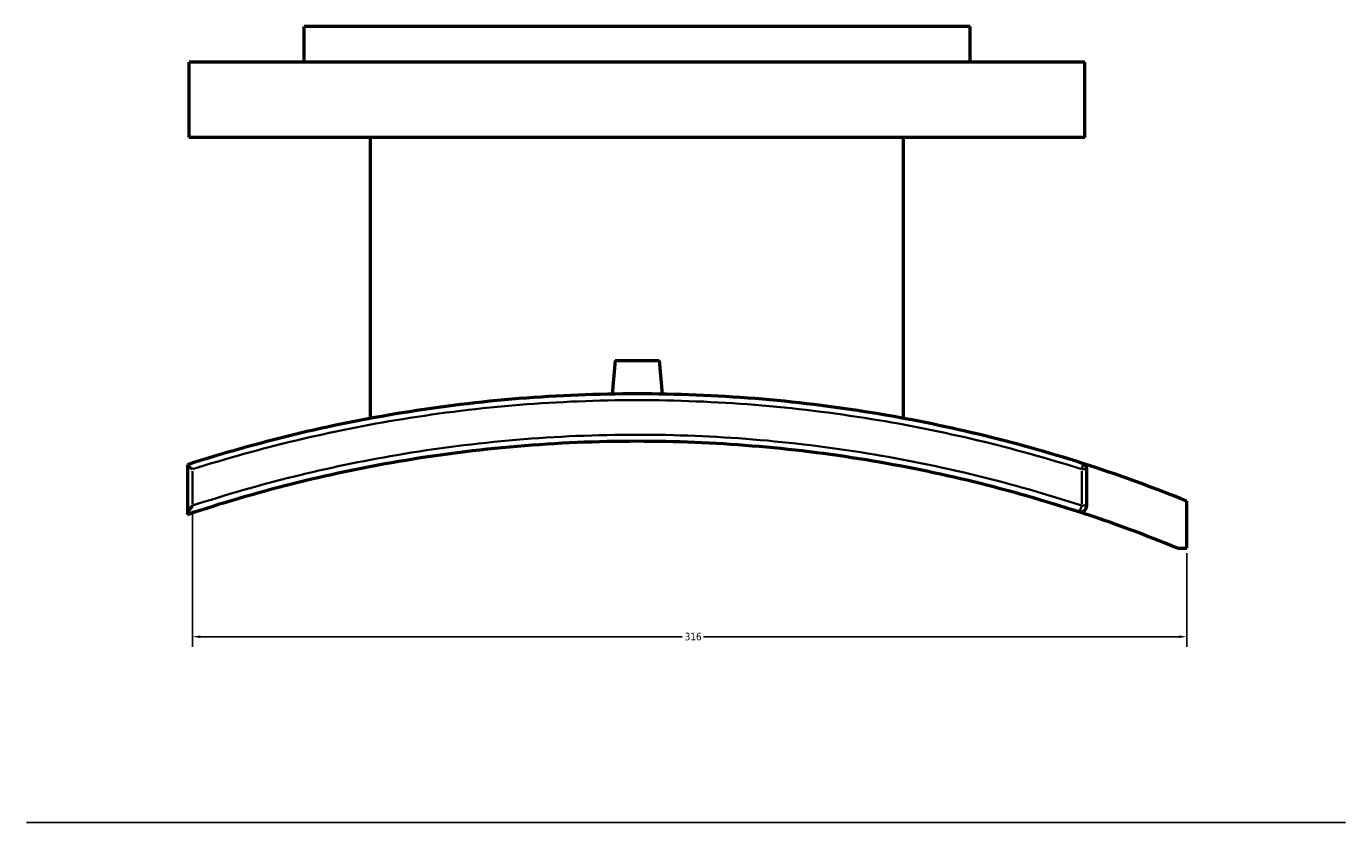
# Model space of a CAD drawing. Header units: millimetres. Extents: x -519 to 1054, y -209 to 828.
# Tile 5 of 10: x 255 to 675, y 120 to 373. Entities that reach past the tile are written whole.
import ezdxf

# ---------------------------------------------------------------- set-up
doc = ezdxf.new("R2010")
doc.units = ezdxf.units.MM
for name, color, linetype, lineweight in [('Dimension (ANSI)', 7, 'Continuous', 25), ('Sketch Geometry (ANSI)', 7, 'Continuous', 25), ('Visible (ANSI)', 7, 'Continuous', 50), ('Visible Narrow (ANSI)', 7, 'Continuous', 35)]:
    doc.layers.add(name, color=color, linetype=linetype, lineweight=lineweight)
doc.styles.add('Note Text (ANSI)', font='tahoma.ttf')
doc.dimstyles.new('Default - mm (ANSI)', dxfattribs={"dimtxt": 2.4, "dimasz": 2.5, "dimexe": 3.175, "dimexo": 1.6002, "dimgap": 0.8, "dimtad": 0, "dimtoh": 1, "dimdec": 0, "dimrnd": 1e-08, "dimzin": 4, "dimdsep": 46, "dimtxsty": 'Note Text (ANSI)', "dimcen": 0.09, "dimdle": 10, "dimclrd": 256, "dimclre": 256, "dimclrt": 5, "dimadec": 1, "dimazin": 1, "dimtfac": 1.27, "dimtofl": 0, "dimtmove": 0, "dimatfit": 3, "dimfxl": 1, "dimtolj": 1, "dimtzin": 4, "dimlwd": -1, "dimlwe": -1, "dimarcsym": 0})

# ---------------------------------------------------------------- blocks, each defined once
blk = doc.blocks.new('*D6')
at = {"layer": 'Defpoints', "color": 0, "transparency": 16777216}
for p in [(307.6, 220.77), (624.01, 207.22), (624.01, 179.04)]:
    blk.add_point(p, dxfattribs=at)
at = {"layer": 'Dimension (ANSI)', "transparency": 16777216}
for p, q in [((307.6, 219.17), (307.6, 175.86)), ((624.01, 205.61), (624.01, 175.86)), ((310.1, 179.04), (463.44, 179.04)), ((621.51, 179.04), (470.18, 179.04))]:
    blk.add_line(p, q, dxfattribs=at)
for points in [[(310.1, 179.46), (310.1, 178.62), (307.6, 179.04)], [(621.51, 179.46), (621.51, 178.62), (624.01, 179.04)]]:
    blk.add_solid(points, dxfattribs=at)
at = {"layer": 'Dimension (ANSI)', "color": 5, "transparency": 16777216, "insert": (464.24, 180.29), "char_height": 2.4, "attachment_point": 1, "style": 'Note Text (ANSI)'}
blk.add_mtext('\\A1;316', dxfattribs=at)

msp = doc.modelspace()

# ---------------------------------------------------------------- linework, layer by layer
at = {"layer": 'Sketch Geometry (ANSI)'}
msp.add_line((254.76, 119.86), (674.56, 119.86), dxfattribs=at)
at = {"layer": 'Visible (ANSI)'}
for p, q in [((555.11, 373.36), (343.11, 373.36)), ((343.11, 361.96), (343.11, 373.36)), ((555.11, 361.96), (555.11, 373.36)), ((591.61, 361.96), (306.61, 361.96)), ((306.61, 337.96), (306.61, 361.96)), ((591.61, 337.96), (591.61, 361.96)), ((591.61, 337.96), (306.61, 337.96)), ((364.31, 248.56), (364.31, 337.96)), ((533.91, 248.56), (533.91, 337.96)), ((442.11, 266.96), (441.18, 256.29)), ((442.11, 266.96), (456.11, 266.96)), ((456.11, 266.96), (457.05, 256.29)), ((306.01, 233.79), (306.01, 233.77)), ((306.01, 233.77), (306.01, 218.08)), ((592.21, 220.77), (592.21, 232.34)), ((624.01, 207.22), (624.01, 222.22)), ((306.01, 218.08), (306.01, 218)), ((621.06, 207.22), (624.01, 207.22))]:
    msp.add_line(p, q, dxfattribs=at)
for centre, radius, start, end in [((449.11, -208.64), 465, 67.9059, 72.2568), ((590.21, 232.34), 2, 0, 72.2568), ((590.21, 220.77), 2, 251.8101, 0), ((449.11, -208.64), 450, 67.536, 71.8101)]:
    msp.add_arc(centre, radius, start, end, dxfattribs=at)
for points, knots in [([(590.82, 234.24), (569.09, 241.2), (546.67, 246.6), (499.23, 254.32), (474.17, 256.36), (449.11, 256.36), (424.06, 256.36), (398.99, 254.32), (351.07, 246.52), (328.18, 240.96), (306.01, 233.79)], [-29.40532, -29.40532, -29.40532, -29.40532, -22.455549, -22.455549, -14.970364, -14.970364, -14.970364, -7.485182, -7.485182, -0.387068, -0.387068, -0.387068, -0.387068]), ([(306.01, 218), (327.76, 225.29), (350.24, 230.98), (398.14, 239.18), (423.63, 241.36), (449.11, 241.36), (473.55, 241.36), (497.98, 239.36), (545.04, 231.64), (567.68, 226.07), (589.59, 218.87)], [-32.899481, -32.899481, -32.899481, -32.899481, -25.848644, -25.848644, -18.169567, -18.169567, -18.169567, -10.80753, -10.80753, -3.722949, -3.722949, -3.722949, -3.722949]), ([(307.6, 232.34), (307.6, 232.34), (307.6, 232.34), (307.38, 232.51), (307.16, 232.67), (306.78, 232.99), (306.6, 233.13), (306.31, 233.4), (306.19, 233.51), (306.05, 233.68), (306.01, 233.74), (306.01, 233.77)], [-0.3105863, -0.3105863, -0.3105863, -0.3105863, -0.3098057, -0.3098057, -0.2262858, -0.2262858, -0.1458541, -0.1458541, -0.0668215, -0.0668215, 0, 0, 0, 0]), ([(306.01, 218.08), (306.01, 218.13), (306.04, 218.21), (306.13, 218.44), (306.22, 218.61), (306.46, 219.05), (306.65, 219.36), (307.09, 220.04), (307.34, 220.41), (307.6, 220.77), (307.6, 220.77), (307.6, 220.77)], [-0.4217249, -0.4217249, -0.4217249, -0.4217249, -0.3572009, -0.3572009, -0.2633338, -0.2633338, -0.1328159, -0.1328159, 0, 0, 0.001074, 0.001074, 0.001074, 0.001074])]:
    msp.add_open_spline(points, degree=3, knots=knots, dxfattribs=at)
at = {"layer": 'Visible Narrow (ANSI)'}
for p, q in [((307.6, 221.35), (307.6, 231.76)), ((590.62, 231.76), (590.62, 221.35)), ((592.21, 232.34), (590.76, 232.34)), ((590.76, 220.77), (592.21, 220.77))]:
    msp.add_line(p, q, dxfattribs=at)
for centre, major_axis, ratio, start_param, end_param in [((590.21, 232.34), (0.61, 1.9), 0.195689, 4.850336, 6.207772), ((590.21, 220.77), (-0.62, -1.9), 0.195214, 0.081743, 1.553111)]:
    msp.add_ellipse(centre, major_axis=major_axis, ratio=ratio, start_param=start_param, end_param=end_param, dxfattribs=at)
for points, knots in [([(307.6, 232.34), (329.3, 239.26), (351.7, 244.64), (399.07, 252.33), (424.09, 254.36), (449.11, 254.36), (474.14, 254.36), (499.16, 252.33), (546.53, 244.64), (568.92, 239.26), (590.62, 232.34)], [0.535409, 0.535409, 0.535409, 0.535409, 7.485182, 7.485182, 14.970364, 14.970364, 14.970364, 22.455549, 22.455549, 29.40532, 29.40532, 29.40532, 29.40532]), ([(590.62, 220.77), (568.56, 228), (545.74, 233.6), (498.34, 241.35), (473.73, 243.36), (449.11, 243.36), (423.44, 243.36), (397.77, 241.17), (350.44, 233.09), (328.68, 227.68), (307.6, 220.77)], [3.722949, 3.722949, 3.722949, 3.722949, 10.80753, 10.80753, 18.169567, 18.169567, 18.169567, 25.848644, 25.848644, 32.616185, 32.616185, 32.616185, 32.616185])]:
    msp.add_open_spline(points, degree=3, knots=knots, dxfattribs=at)

# ---------------------------------------------------------------- dimensions: what is measured, and where the dimension line sits
at = {"layer": 'Dimension (ANSI)'}
dim = msp.add_linear_dim(base=(624.01, 179.04), p1=(307.6, 220.77), p2=(624.01, 207.22), angle=180, dimstyle='Default - mm (ANSI)', override={"dimgap": 0.8, "dimtoh": 0, "dimdec": 0, "dimtol": 0, "dimlim": 0, "dimtp": 0, "dimtm": 0, "dimtdec": 2, "dimatfit": 1}, dxfattribs=at)
dim.commit()
dim.dimension.update_dxf_attribs({"geometry": '*D6', "text_midpoint": (466.81, 179.04), "dimtype": 160})

doc.saveas('drawing.dxf')
